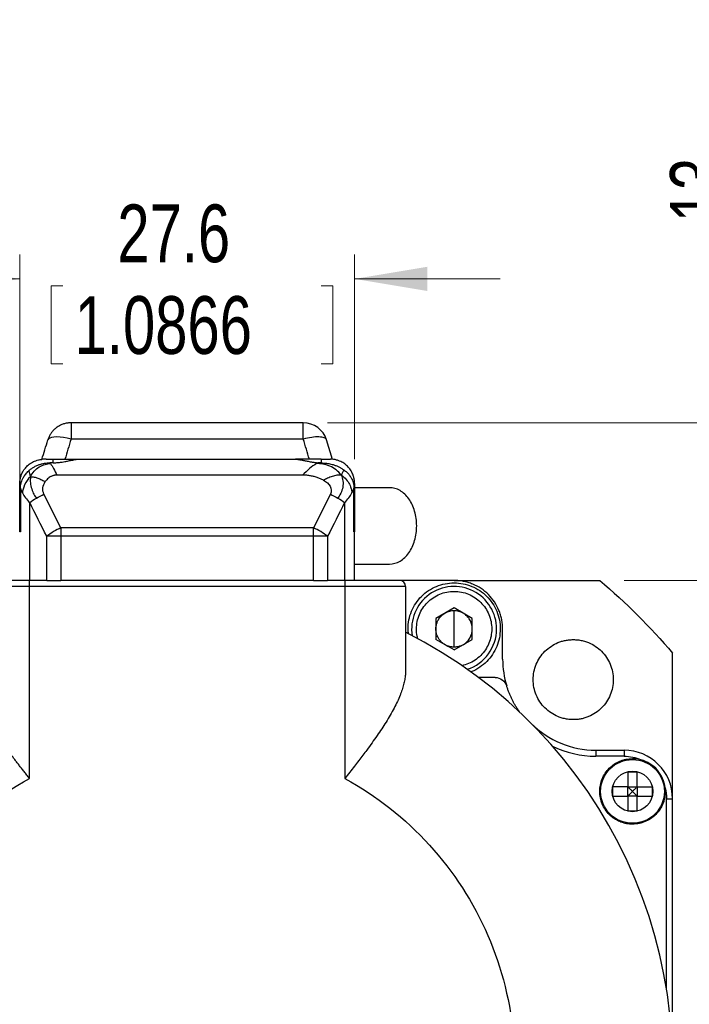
# Model space of a CAD drawing. Header units: millimetres. Extents: x 11 to 421, y 5 to 275.
# Tile 15 of 26: x 73 to 101, y 155 to 196. Entities that reach past the tile are written whole.
import ezdxf

# ---------------------------------------------------------------- set-up
doc = ezdxf.new("R2010")
doc.units = ezdxf.units.MM
doc.styles.add('SLDTEXTSTYLE0', font='TXT', dxfattribs={"width": 0.75})
doc.dimstyles.new('SLDDIMSTYLE0', dxfattribs={"dimtxt": 2.38125, "dimasz": 3, "dimexe": 0, "dimexo": 0.0625, "dimgap": 0.595313, "dimtad": 0, "dimdec": 1, "dimlfac": 2, "dimrnd": 1e-09, "dimzin": 12, "dimdsep": 46, "dimtxsty": 'SLDTEXTSTYLE0', "dimsah": 1, "dimcen": 0.09, "dimadec": 0, "dimazin": 0, "dimtfac": 1, "dimtdec": 1, "dimtofl": 0, "dimtmove": 0, "dimatfit": 3, "dimfxl": 1, "dimtolj": 1, "dimtzin": 12, "dimarcsym": 0})
doc.dimstyles.new('SLDDIMSTYLE1', dxfattribs={"dimtxt": 2.38125, "dimasz": 3, "dimexe": 0, "dimexo": 0.0625, "dimgap": 0.595313, "dimtad": 0, "dimlfac": 2, "dimrnd": 1e-09, "dimzin": 12, "dimdsep": 46, "dimtxsty": 'SLDTEXTSTYLE0', "dimsah": 1, "dimcen": 0.09, "dimadec": 0, "dimazin": 0, "dimtfac": 1, "dimtofl": 0, "dimtmove": 0, "dimatfit": 3, "dimfxl": 1, "dimtolj": 1, "dimtzin": 12, "dimarcsym": 0})

# ---------------------------------------------------------------- blocks, each defined once
blk = doc.blocks.new('*D13')
at = {"color": 7, "linetype": 'Continuous', "lineweight": 0}
for p, q in [((73.412, 175.601), (73.412, 186.035)), ((87.212, 177.601), (87.212, 186.035)), ((73.412, 185.035), (67.412, 185.035)), ((74.71, 184.751), (74.71, 181.537)), ((74.71, 184.751), (75.193, 184.751)), ((86.313, 184.751), (85.83, 184.751)), ((86.313, 184.751), (86.313, 181.537)), ((87.212, 185.035), (93.212, 185.035)), ((74.71, 181.537), (75.193, 181.537)), ((86.313, 181.537), (85.83, 181.537))]:
    blk.add_line(p, q, dxfattribs=at)
for points in [[(73.412, 185.035), (70.412, 185.535), (70.412, 184.535)], [(87.212, 185.035), (90.212, 184.535), (90.212, 185.535)]]:
    blk.add_solid(points, dxfattribs=at)
at = {"color": 7, "linetype": 'Continuous', "lineweight": 0, "char_height": 2.3813, "attachment_point": 1, "style": 'SLDTEXTSTYLE0'}
for s, insert in [('27.6', (77.434, 188.104)), ('1.0866', (75.675, 184.323))]:
    blk.add_mtext(s, dxfattribs=dict(at, insert=insert))
blk = doc.blocks.new('*D14')
at = {"color": 7, "linetype": 'Continuous', "lineweight": 0}
for p, q in [((103.56, 194.932), (106.774, 194.932)), ((103.56, 194.932), (103.56, 194.45)), ((106.774, 194.932), (106.774, 194.45)), ((103.56, 183.329), (103.56, 183.812)), ((106.774, 183.329), (106.774, 183.812)), ((103.56, 183.329), (106.774, 183.329)), ((103.276, 179.101), (103.276, 180.294)), ((86.097, 179.101), (104.276, 179.101)), ((98.314, 172.601), (104.276, 172.601)), ((103.276, 172.601), (103.276, 166.601))]:
    blk.add_line(p, q, dxfattribs=at)
for points in [[(103.276, 179.101), (103.776, 182.101), (102.776, 182.101)], [(103.276, 172.601), (102.776, 169.601), (103.776, 169.601)]]:
    blk.add_solid(points, dxfattribs=at)
at = {"color": 7, "linetype": 'Continuous', "lineweight": 0, "char_height": 2.3813, "attachment_point": 1, "rotation": 90, "style": 'SLDTEXTSTYLE0'}
for s, insert in [('0.5118', (103.988, 184.295)), ('13', (100.207, 187.372))]:
    blk.add_mtext(s, dxfattribs=dict(at, insert=insert))

msp = doc.modelspace()

# ---------------------------------------------------------------- linework, layer by layer
at = {"color": 7, "linetype": 'Continuous', "lineweight": 30}
for p, q in [((75.5268, 179.1013), (75.5268, 178.4269)), ((85.0966, 179.1013), (75.5268, 179.1013)), ((85.0966, 178.4269), (85.0966, 179.1013)), ((85.0966, 178.4269), (75.5268, 178.4269)), ((86.2976, 177.5928), (86.053, 178.3935)), ((74.5009, 177.6013), (74.7867, 177.6013)), ((74.7867, 177.4533), (74.652, 177.4533)), ((74.7867, 177.4533), (74.7867, 177.6013)), ((75.8663, 177.6013), (84.7571, 177.6013)), ((85.8367, 177.6013), (86.2117, 177.6013)), ((85.8367, 177.6013), (85.8367, 177.4505)), ((85.0665, 176.9455), (74.9435, 176.9455)), ((73.4157, 174.6013), (73.4157, 176.6013)), ((73.4395, 176.4033), (73.4395, 174.6013)), ((87.1839, 174.6013), (87.1839, 176.4033)), ((87.2117, 176.6013), (87.2117, 174.6013)), ((73.8235, 172.6013), (73.8235, 175.8125)), ((75.1119, 174.768), (74.4117, 176.1568)), ((86.2117, 176.1568), (85.5115, 174.768)), ((86.7999, 175.8125), (86.7999, 172.6013)), ((75.1119, 174.768), (75.1119, 174.4237)), ((85.5115, 174.768), (75.1119, 174.768)), ((87.2117, 172.6013), (87.2117, 174.6013)), ((74.5237, 172.6013), (74.5237, 174.4237)), ((75.1119, 174.4237), (75.1119, 172.6013)), ((85.5115, 174.4237), (75.1119, 174.4237)), ((85.5115, 172.6013), (85.5115, 174.4237)), ((86.0997, 174.4237), (85.5115, 174.4237)), ((86.0997, 174.4237), (86.0997, 172.6013)), ((73.8117, 172.3513), (73.8117, 172.6013)), ((74.5117, 172.6013), (73.8117, 172.6013)), ((85.5115, 172.6013), (75.1119, 172.6013)), ((86.8117, 172.6013), (86.1117, 172.6013)), ((86.8117, 172.6013), (86.8117, 172.3513)), ((91.3117, 172.6013), (89.0745, 172.6013)), ((91.3117, 172.6013), (97.3136, 172.6013)), ((73.8117, 172.3513), (71.3117, 172.3513)), ((73.8117, 164.4334), (73.8117, 172.3513)), ((86.8117, 172.3513), (73.8117, 172.3513)), ((86.8117, 172.3513), (86.8117, 164.4334)), ((89.3117, 172.3513), (86.8117, 172.3513)), ((89.3117, 172.3513), (89.3117, 168.9057)), ((91.3117, 171.4673), (90.5617, 171.0343)), ((92.0617, 171.0343), (91.3117, 171.4673)), ((91.3117, 170.6013), (91.3117, 171.3513)), ((90.5617, 171.0343), (90.5617, 170.1682)), ((92.0617, 170.1682), (92.0617, 171.0343)), ((91.3117, 169.8513), (91.3117, 170.6013)), ((93.3117, 169.3513), (93.3117, 170.6013)), ((91.3117, 169.7352), (92.0617, 170.1682)), ((100.3117, 163.6013), (100.3117, 169.6031)), ((92.9997, 168.6013), (92.3117, 168.6013)), ((97.1492, 165.6013), (97.1492, 165.3513)), ((97.1492, 165.6013), (98.3117, 165.6013)), ((98.3117, 165.3513), (97.1492, 165.3513)), ((98.3117, 165.6013), (98.3117, 165.3513)), ((98.4667, 164.0963), (98.8567, 164.0963)), ((98.4667, 163.7063), (98.4667, 164.0963)), ((98.8567, 164.0963), (98.8567, 163.7063)), ((98.8567, 163.7063), (98.4667, 163.7063)), ((100.0617, 155.7536), (100.0617, 163.6013)), ((100.0617, 163.6013), (100.3117, 163.6013)), ((100.3117, 152.6013), (100.3117, 163.6013))]:
    msp.add_line(p, q, dxfattribs=at)
at = {"color": 7, "linetype": 'Continuous', "lineweight": 30, "flags": 128}
msp.add_lwpolyline([(75.5268, 178.4269), (75.37, 178.4654), (75.2174, 178.4941), (75.0731, 178.5122), (74.941, 178.5194), (74.8246, 178.5153), (74.727, 178.5001), (74.6508, 178.4743), (74.5982, 178.4384), (74.5704, 178.3935)], dxfattribs=at)
at = {"color": 7, "linetype": 'Continuous', "lineweight": 30}
for radius in [1.315, 0.8368]:
    msp.add_circle((98.6617, 163.9013), radius, dxfattribs=at)
for centre, radius, start, end in [((85.0966, 178.1013), 1, 16.99082, 90), ((76.2951, 172.0719), 2.9443, 113.69426, 126.98629), ((84.3284, 172.0719), 2.9443, 53.01371, 66.30574), ((89.0617, 172.3513), 0.25, 0, 90), ((91.3117, 170.6013), 1.75, 0, 189.18491), ((91.3117, 170.6013), 1.75, 287.95596, 0), ((80.3117, 152.6013), 20, 116.74368, 63.25632), ((97.1492, 169.3513), 3.75, 224.85081, 270), ((98.3117, 163.6013), 2, 0, 90)]:
    msp.add_arc(centre, radius, start, end, dxfattribs=at)
for points, knots in [([(75.5268, 179.1013), (75.5039, 179.1008), (75.458, 179.0999), (75.3893, 179.0925), (75.3208, 179.0807), (75.2528, 179.0638), (75.1856, 179.0421), (75.1195, 179.0155), (75.0548, 178.9839), (74.9919, 178.9472), (74.921, 178.8987), (74.8428, 178.8338), (74.7602, 178.7474), (74.6843, 178.6449), (74.6172, 178.5266), (74.5863, 178.4387), (74.5704, 178.3935)], [0, 0, 0, 0, 0.0538965, 0.108075, 0.1625965, 0.2175207, 0.2729058, 0.3288074, 0.3852783, 0.4423677, 0.5001208, 0.5875548, 0.6811393, 0.7810233, 0.8873012, 1, 1, 1, 1]), ([(86.053, 178.3935), (86.0417, 178.4303), (86.0086, 178.4603), (85.9028, 178.5031), (85.8302, 178.5157), (85.6554, 178.5218), (85.5532, 178.5153), (85.3328, 178.484), (85.2148, 178.4592), (85.0966, 178.4269)], [0, 0, 0, 0, 0.25, 0.25, 0.5, 0.5, 0.75, 0.75, 1, 1, 1, 1]), ([(73.4157, 176.6013), (73.4162, 176.6247), (73.4171, 176.6715), (73.4248, 176.7414), (73.4372, 176.811), (73.4548, 176.8806), (73.4891, 176.9841), (73.5552, 177.1216), (73.6672, 177.2719), (73.8107, 177.4032), (73.9479, 177.4872), (74.077, 177.5413), (74.1908, 177.5761), (74.2763, 177.5872), (74.3225, 177.5933)], [0, 0, 0, 0, 0.0477353, 0.0952012, 0.1429513, 0.1915018, 0.2413181, 0.36482, 0.5000492, 0.6203311, 0.7587777, 0.8248718, 0.9052284, 1, 1, 1, 1]), ([(73.7823, 177.1215), (73.7975, 177.1357), (73.828, 177.1645), (73.8783, 177.2039), (73.9322, 177.2411), (73.9902, 177.2759), (74.052, 177.3083), (74.1179, 177.3383), (74.2038, 177.3723), (74.3095, 177.4065), (74.4297, 177.4336), (74.5439, 177.4501), (74.6165, 177.4523), (74.652, 177.4533)], [0, 0, 0, 0, 0.0653808, 0.132307, 0.2010864, 0.2720029, 0.3453152, 0.4212579, 0.5000417, 0.6367544, 0.7710622, 0.888113, 1, 1, 1, 1]), ([(74.5009, 177.6013), (74.4711, 177.6009), (74.4116, 177.6002), (74.3522, 177.5956), (74.3225, 177.5933)], [0, 0, 0, 0, 0.5005121, 1, 1, 1, 1]), ([(74.7867, 177.4533), (74.8114, 177.4536), (74.8616, 177.4541), (74.9376, 177.4581), (75.0153, 177.4644), (75.1114, 177.4753), (75.2376, 177.4949), (75.3914, 177.5244), (75.5321, 177.5537), (75.6453, 177.5769), (75.7305, 177.5906), (75.8036, 177.5995), (75.846, 177.6007), (75.8663, 177.6013)], [0, 0, 0, 0, 0.0592575, 0.120229, 0.1829761, 0.2475553, 0.3564763, 0.5000711, 0.6508936, 0.7500552, 0.8402276, 0.9234829, 1, 1, 1, 1]), ([(74.7867, 177.6013), (74.8508, 177.6013), (74.9791, 177.6013), (75.1677, 177.6013), (75.3488, 177.6013), (75.5193, 177.6013), (75.6741, 177.6013), (75.7866, 177.6013), (75.8394, 177.6013), (75.8535, 177.6013)], [0, 0, 0, 0, 0.1570503, 0.3141006, 0.4711509, 0.6282012, 0.7852515, 0.9423018, 1, 1, 1, 1]), ([(84.7571, 177.6013), (84.7706, 177.601), (84.7984, 177.6005), (84.8443, 177.5965), (84.8949, 177.5902), (84.9612, 177.5797), (85.0538, 177.5617), (85.1805, 177.5353), (85.3121, 177.5088), (85.4449, 177.485), (85.5681, 177.4677), (85.6586, 177.4607), (85.7016, 177.4574)], [0, 0, 0, 0, 0.05758667, 0.1184134, 0.18255096, 0.25005972, 0.35843602, 0.49999058, 0.65633633, 0.75440393, 0.88308622, 1, 1, 1, 1]), ([(85.8367, 177.6013), (85.7726, 177.6013), (85.6443, 177.6013), (85.4557, 177.6013), (85.2746, 177.6013), (85.1041, 177.6013), (84.9493, 177.6013), (84.8368, 177.6013), (84.7841, 177.6013), (84.7699, 177.6013)], [0, 0, 0, 0, 0.1570503, 0.3141006, 0.4711509, 0.6282012, 0.7852515, 0.9423018, 1, 1, 1, 1]), ([(85.8367, 177.4505), (85.8136, 177.4516), (85.7685, 177.4536), (85.7235, 177.4561), (85.7016, 177.4574)], [0, 0, 0, 0, 0.5126608, 1, 1, 1, 1]), ([(85.8367, 177.4505), (85.8727, 177.4486), (85.9431, 177.4448), (86.0461, 177.434), (86.1441, 177.4194), (86.2372, 177.4006), (86.3375, 177.3747), (86.4446, 177.3386), (86.5566, 177.289), (86.6651, 177.2291), (86.7335, 177.1827), (86.769, 177.1585)], [0, 0, 0, 0, 0.1089441, 0.2132065, 0.3129873, 0.4085146, 0.5000482, 0.6260626, 0.7500223, 0.8699353, 1, 1, 1, 1]), ([(87.2117, 176.6013), (87.2113, 176.6232), (87.2105, 176.667), (87.2039, 176.7322), (87.1933, 176.7966), (87.1785, 176.8601), (87.1594, 176.9227), (87.121, 177.0248), (87.0489, 177.1606), (86.9233, 177.3127), (86.7711, 177.4383), (86.616, 177.5208), (86.4715, 177.5699), (86.3428, 177.5964), (86.2555, 177.5996), (86.2117, 177.6013)], [0, 0, 0, 0, 0.0420258, 0.0836826, 0.1251485, 0.1666045, 0.2082315, 0.2502083, 0.3750476, 0.5000648, 0.6249041, 0.7499212, 0.8334042, 0.9162808, 1, 1, 1, 1]), ([(73.4395, 176.4033), (73.44, 176.4243), (73.441, 176.4659), (73.448, 176.5277), (73.4592, 176.5883), (73.4791, 176.663), (73.5127, 176.752), (73.5729, 176.8673), (73.6606, 176.9945), (73.7407, 177.0781), (73.7823, 177.1215)], [0, 0, 0, 0, 0.0769016, 0.1527462, 0.2279398, 0.3028989, 0.4359867, 0.575746, 0.7794191, 1, 1, 1, 1]), ([(86.769, 177.1585), (86.7902, 177.143), (86.8319, 177.1123), (86.8898, 177.0619), (86.9431, 177.0089), (86.9915, 176.9531), (87.035, 176.8945), (87.0811, 176.8216), (87.1252, 176.7327), (87.1602, 176.6274), (87.1804, 176.5171), (87.1827, 176.4423), (87.1839, 176.4033)], [0, 0, 0, 0, 0.08755721, 0.17288174, 0.25637298, 0.33845708, 0.41958236, 0.50021316, 0.62644942, 0.75013897, 0.86985062, 1, 1, 1, 1]), ([(74.9435, 176.9455), (74.9277, 176.9451), (74.8961, 176.9443), (74.8492, 176.9376), (74.803, 176.927), (74.7576, 176.9121), (74.7131, 176.893), (74.6566, 176.8629), (74.5915, 176.8177), (74.5222, 176.7531), (74.4851, 176.7025), (74.4662, 176.6768)], [0, 0, 0, 0, 0.0818929, 0.1632222, 0.2447419, 0.3272008, 0.4113225, 0.4977888, 0.6622944, 0.828428, 1, 1, 1, 1]), ([(85.9278, 176.7332), (85.9076, 176.7441), (85.8666, 176.7663), (85.8019, 176.7958), (85.7341, 176.8233), (85.6628, 176.8483), (85.5881, 176.871), (85.4873, 176.8972), (85.3618, 176.9225), (85.2133, 176.9418), (85.115, 176.9443), (85.0665, 176.9455)], [0, 0, 0, 0, 0.0777523, 0.157529, 0.2395481, 0.3240104, 0.4110997, 0.5009837, 0.6725352, 0.8384874, 1, 1, 1, 1]), ([(89.7693, 174.8513), (89.7693, 175.0574), (89.7403, 175.2635), (89.6287, 175.6445), (89.5462, 175.8192), (89.34, 176.1107), (89.2165, 176.2275), (88.9471, 176.3853), (88.8014, 176.4263), (88.6556, 176.4263)], [0, 0, 0, 0, 0.25, 0.25, 0.5, 0.5, 0.75, 0.75, 1, 1, 1, 1]), ([(87.1839, 174.6013), (87.1882, 174.6013), (87.1967, 174.6013), (87.2052, 174.6013), (87.2107, 174.6013), (87.2114, 174.6013), (87.2117, 174.6013)], [0, 0, 0, 0, 0.25054827, 0.50015936, 0.74969056, 1, 1, 1, 1]), ([(88.6556, 173.2763), (88.8014, 173.2763), (88.9471, 173.3173), (89.2165, 173.475), (89.34, 173.5918), (89.5462, 173.8833), (89.6287, 174.0581), (89.7403, 174.439), (89.7693, 174.6451), (89.7693, 174.8513)], [0, 0, 0, 0, 0.25, 0.25, 0.5, 0.5, 0.75, 0.75, 1, 1, 1, 1]), ([(73.8117, 172.6013), (73.5172, 172.6013), (73.2228, 172.6013), (72.6786, 172.6013), (72.429, 172.6013), (72.0125, 172.6013), (71.8457, 172.6013), (71.6203, 172.6013), (71.5617, 172.6013), (71.5617, 172.6013)], [0, 0, 0, 0, 0.25, 0.25, 0.5, 0.5, 0.75, 0.75, 1, 1, 1, 1]), ([(89.0617, 172.6013), (89.0617, 172.6013), (89.0032, 172.6013), (88.7777, 172.6013), (88.611, 172.6013), (88.1944, 172.6013), (87.9449, 172.6013), (87.4006, 172.6013), (87.1062, 172.6013), (86.8117, 172.6013)], [0, 0, 0, 0, 0.25, 0.25, 0.5, 0.5, 0.75, 0.75, 1, 1, 1, 1]), ([(93.3117, 170.6013), (93.3113, 170.6343), (93.3103, 170.7001), (93.3029, 170.7982), (93.2911, 170.8955), (93.2744, 170.9917), (93.253, 171.087), (93.2268, 171.1814), (93.1958, 171.2748), (93.125, 171.458), (92.986, 171.72), (92.7348, 172.0242), (92.4305, 172.2755), (92.1395, 172.4299), (91.8931, 172.5186), (91.7028, 172.5661), (91.5085, 172.5958), (91.3775, 172.5994), (91.3117, 172.6013)], [0, 0, 0, 0, 0.0315514, 0.0628726, 0.0940384, 0.125125, 0.1562087, 0.1873662, 0.2186735, 0.2502056, 0.3750766, 0.5000366, 0.6249076, 0.7498675, 0.8126562, 0.8748673, 0.9371119, 1, 1, 1, 1]), ([(89.4117, 170.6013), (89.4117, 170.85), (89.4612, 171.0986), (89.6515, 171.5581), (89.7923, 171.7689), (90.1441, 172.1206), (90.3548, 172.2615), (90.8144, 172.4518), (91.063, 172.5013), (91.5604, 172.5013), (91.809, 172.4518), (92.2686, 172.2615), (92.4794, 172.1206), (92.8311, 171.7689), (92.9719, 171.5581), (93.1623, 171.0986), (93.2117, 170.85), (93.2117, 170.6013)], [0, 0, 0, 0, 0.125, 0.125, 0.25, 0.25, 0.375, 0.375, 0.5, 0.5, 0.625, 0.625, 0.75, 0.75, 0.875, 0.875, 1, 1, 1, 1]), ([(89.8282, 170.178), (89.8149, 170.2181), (89.7698, 170.3544), (89.7539, 170.6019), (89.7811, 170.9054), (89.8706, 171.1983), (90.0146, 171.4679), (90.2086, 171.7043), (90.445, 171.8985), (90.7147, 172.0418), (91.0074, 172.134), (91.2103, 172.1455), (91.3117, 172.1513)], [0, 0, 0, 0, 0.0441372, 0.1503442, 0.2565512, 0.3627582, 0.4689651, 0.5751721, 0.6813791, 0.7875861, 0.893793, 1, 1, 1, 1]), ([(91.3117, 172.1513), (91.4132, 172.1455), (91.6161, 172.134), (91.9087, 172.0418), (92.1784, 171.8985), (92.4148, 171.7043), (92.6088, 171.468), (92.753, 171.1982), (92.8417, 170.9056), (92.8717, 170.6013), (92.8417, 170.2969), (92.753, 170.0043), (92.6088, 169.7346), (92.4148, 169.498), (92.1782, 169.305), (91.9138, 169.1595), (91.722, 169.1097), (91.6285, 169.0854)], [0, 0, 0, 0, 0.0668874, 0.1337749, 0.2006623, 0.2675497, 0.3344372, 0.4013246, 0.468212, 0.5350995, 0.6019869, 0.6688744, 0.7357618, 0.8026492, 0.8695367, 0.9364241, 1, 1, 1, 1]), ([(90.5617, 170.6013), (90.5623, 170.6234), (90.5633, 170.6673), (90.572, 170.7323), (90.586, 170.7958), (90.6056, 170.8578), (90.6308, 170.9182), (90.6654, 170.9845), (90.7118, 171.0547), (90.7748, 171.1277), (90.849, 171.1954), (90.9074, 171.2323), (90.9367, 171.2508)], [0, 0, 0, 0, 0.0844882, 0.1676684, 0.2501763, 0.3326631, 0.4157803, 0.5001651, 0.6181164, 0.7363952, 0.8679407, 1, 1, 1, 1]), ([(92.0617, 170.6013), (92.0617, 170.6734), (92.0512, 170.7426), (92.0154, 170.8689), (91.9902, 170.926), (91.9322, 171.0265), (91.8953, 171.0769), (91.8039, 171.171), (91.7492, 171.2147), (91.6867, 171.2508)], [0, 0, 0, 0, 0.25, 0.25, 0.5, 0.5, 0.75, 0.75, 1, 1, 1, 1]), ([(90.9367, 169.9517), (90.9178, 169.9633), (90.8804, 169.9861), (90.8284, 170.0262), (90.7804, 170.07), (90.7365, 170.118), (90.6968, 170.1701), (90.6554, 170.2352), (90.616, 170.3149), (90.5848, 170.4087), (90.5653, 170.5047), (90.5629, 170.569), (90.5617, 170.6013)], [0, 0, 0, 0, 0.084479, 0.1676535, 0.2501593, 0.3326476, 0.4157701, 0.5001638, 0.6271238, 0.7544333, 0.8769653, 1, 1, 1, 1]), ([(91.6867, 169.9517), (91.795, 170.0142), (91.8942, 170.1102), (92.0282, 170.3423), (92.0617, 170.4763), (92.0617, 170.6013)], [0, 0, 0, 0, 0.5, 0.5, 1, 1, 1, 1]), ([(93.2117, 170.6013), (93.2046, 170.4769), (93.1905, 170.2282), (93.0775, 169.8694), (92.9018, 169.5392), (92.6642, 169.248), (92.3727, 169.0154), (92.1409, 168.875), (92.0041, 168.8351), (91.9867, 168.8301)], [0, 0, 0, 0, 0.1626988, 0.3253977, 0.4880965, 0.6507954, 0.8134942, 0.976193, 1, 1, 1, 1]), ([(96.2216, 166.8612), (96.1905, 166.8617), (96.1285, 166.8627), (96.0361, 166.8706), (95.9447, 166.8834), (95.8544, 166.9014), (95.7651, 166.9245), (95.6768, 166.9527), (95.5182, 167.0134), (95.2987, 167.1299), (95.0477, 167.3371), (94.8404, 167.5882), (94.6877, 167.8757), (94.5923, 168.187), (94.5613, 168.5111), (94.5923, 168.8352), (94.6876, 169.1465), (94.8403, 169.4341), (95.0475, 169.6851), (95.2986, 169.8924), (95.5387, 170.0198), (95.7419, 170.0929), (95.899, 170.1322), (96.0592, 170.1567), (96.1673, 170.1597), (96.2216, 170.1612)], [0, 0, 0, 0, 0.0180258, 0.0359078, 0.0537021, 0.0714657, 0.0892556, 0.1071288, 0.1251415, 0.1875937, 0.2500997, 0.3125519, 0.375058, 0.4375102, 0.5000162, 0.5624684, 0.6249745, 0.6874267, 0.7499327, 0.8123849, 0.874891, 0.9062908, 0.9374052, 0.9685399, 1, 1, 1, 1]), ([(96.2216, 170.1612), (96.2527, 170.1607), (96.3147, 170.1597), (96.4071, 170.1517), (96.4985, 170.1389), (96.5888, 170.1209), (96.6782, 170.0978), (96.7664, 170.0696), (96.925, 170.009), (97.1446, 169.8924), (97.3956, 169.6853), (97.6029, 169.4341), (97.7555, 169.1466), (97.8509, 168.8353), (97.882, 168.5113), (97.851, 168.1871), (97.7556, 167.8759), (97.6029, 167.5883), (97.3957, 167.3372), (97.1446, 167.1299), (96.9046, 167.0026), (96.7013, 166.9294), (96.5443, 166.8902), (96.384, 166.8657), (96.2759, 166.8627), (96.2216, 166.8612)], [0, 0, 0, 0, 0.0180258, 0.0359078, 0.0537021, 0.0714657, 0.0892556, 0.1071288, 0.1251415, 0.1875937, 0.2500997, 0.3125519, 0.375058, 0.4375102, 0.5000162, 0.5624684, 0.6249745, 0.6874267, 0.7499327, 0.8123849, 0.874891, 0.9062908, 0.9374052, 0.9685399, 1, 1, 1, 1]), ([(91.3117, 169.8513), (91.2896, 169.8518), (91.2458, 169.853), (91.1809, 169.8618), (91.1174, 169.8757), (91.0554, 169.8954), (90.9948, 169.9203), (90.9562, 169.9412), (90.9367, 169.9517)], [0, 0, 0, 0, 0.1686026, 0.3347471, 0.4996844, 0.6646929, 0.8310494, 1, 1, 1, 1]), ([(91.6867, 169.9517), (91.6673, 169.9412), (91.6287, 169.9203), (91.568, 169.8954), (91.506, 169.8757), (91.4425, 169.8618), (91.3776, 169.853), (91.3338, 169.8518), (91.3117, 169.8513)], [0, 0, 0, 0, 0.1689506, 0.3353071, 0.5003156, 0.6652529, 0.8313974, 1, 1, 1, 1]), ([(73.8117, 164.4334), (73.7746, 164.4813), (73.7012, 164.5761), (73.5925, 164.7166), (73.4866, 164.8537), (73.3836, 164.9874), (73.2837, 165.1177), (73.1869, 165.2445), (73.0933, 165.3679), (73.003, 165.4878), (72.795, 165.7667), (72.4872, 166.1922), (72.1026, 166.7692), (71.778, 167.3257), (71.5709, 167.7678), (71.4539, 168.0891), (71.3903, 168.3046), (71.3453, 168.5121), (71.317, 168.7124), (71.3135, 168.8416), (71.3117, 168.9057)], [0, 0, 0, 0, 0.0305248, 0.0603568, 0.089495, 0.1179387, 0.1456871, 0.1727398, 0.1990964, 0.2247567, 0.2497207, 0.378325, 0.4994152, 0.6277052, 0.7496791, 0.801854, 0.8528787, 0.9028436, 0.9518482, 1, 1, 1, 1]), ([(89.3117, 168.9057), (89.3113, 168.8739), (89.3104, 168.8101), (89.3034, 168.7128), (89.2922, 168.6138), (89.2764, 168.5129), (89.2561, 168.4102), (89.2313, 168.3056), (89.2019, 168.199), (89.1681, 168.0904), (89.1298, 167.9798), (89.0351, 167.7306), (88.8459, 167.3266), (88.5216, 166.7704), (88.1372, 166.1936), (87.8066, 165.7364), (87.5479, 165.3911), (87.378, 165.1674), (87.1978, 164.9326), (87.0079, 164.6867), (86.878, 164.519), (86.8117, 164.4334)], [0, 0, 0, 0, 0.0239658, 0.0481306, 0.0725087, 0.0971137, 0.1219589, 0.1470569, 0.1724198, 0.1980593, 0.2239863, 0.2502113, 0.3721128, 0.5003351, 0.6213946, 0.7499462, 0.7954497, 0.8432089, 0.8932227, 0.9454879, 1, 1, 1, 1]), ([(92.9997, 168.6013), (93.1057, 168.6013), (93.2115, 168.5664), (93.382, 168.4405), (93.4464, 168.3496), (93.4776, 168.2483)], [0, 0, 0, 0, 0.5, 0.5, 1, 1, 1, 1]), ([(94.0061, 167.1774), (93.9805, 167.2141), (93.9296, 167.2873), (93.8583, 167.4002), (93.7909, 167.515), (93.7279, 167.632), (93.6691, 167.751), (93.6146, 167.8722), (93.5645, 167.9955), (93.5183, 168.1208), (93.4912, 168.2057), (93.4776, 168.2483)], [0, 0, 0, 0, 0.1117691, 0.2230457, 0.3339691, 0.44468, 0.55532, 0.6660309, 0.7769543, 0.8882309, 1, 1, 1, 1]), ([(98.6617, 162.5513), (98.6363, 162.5517), (98.5855, 162.5525), (98.5099, 162.559), (98.4352, 162.5695), (98.3612, 162.5842), (98.2882, 162.6031), (98.2159, 162.6262), (98.0862, 162.6758), (97.9066, 162.7711), (97.7012, 162.9406), (97.5316, 163.1461), (97.4067, 163.3813), (97.3286, 163.636), (97.3033, 163.9012), (97.3286, 164.1664), (97.4066, 164.421), (97.5315, 164.6564), (97.7011, 164.8618), (97.9065, 165.0314), (98.1029, 165.1356), (98.2692, 165.1954), (98.3977, 165.2275), (98.5288, 165.2476), (98.6173, 165.25), (98.6617, 165.2513)], [0, 0, 0, 0, 0.0180271, 0.03591, 0.0537048, 0.0714684, 0.0892578, 0.10713, 0.1251411, 0.1875873, 0.2500994, 0.3125457, 0.3750578, 0.437504, 0.5000161, 0.5624623, 0.6249744, 0.6874206, 0.7499327, 0.812379, 0.8748911, 0.9062841, 0.9373963, 0.9685333, 1, 1, 1, 1]), ([(100.0037, 164.0481), (99.9744, 164.3163), (99.8623, 164.575), (99.5111, 164.9847), (99.2727, 165.135), (99.0121, 165.205)], [0, 0, 0, 0, 0.5, 0.5, 1, 1, 1, 1]), ([(98.4667, 164.7113), (98.4993, 164.7112), (98.5643, 164.7112), (98.6617, 164.7113), (98.7592, 164.7112), (98.8241, 164.7112), (98.8567, 164.7113)], [0, 0, 0, 0, 0.2506563, 0.4999964, 0.7493149, 1, 1, 1, 1]), ([(98.4667, 164.7113), (98.4667, 164.6706), (98.4667, 164.5893), (98.4667, 164.4667), (98.4667, 164.3436), (98.4667, 164.2201), (98.4667, 164.1376), (98.4667, 164.0963)], [0, 0, 0, 0, 0.2001812, 0.4000975, 0.599923, 0.7998324, 1, 1, 1, 1]), ([(98.8567, 164.0963), (98.8567, 164.1376), (98.8567, 164.2201), (98.8567, 164.3436), (98.8567, 164.4667), (98.8567, 164.5893), (98.8567, 164.6706), (98.8567, 164.7113)], [0, 0, 0, 0, 0.20017857, 0.40009348, 0.59991903, 0.79982977, 1, 1, 1, 1]), ([(86.8117, 164.4334), (88.1129, 163.7186), (89.2948, 162.7874), (91.2937, 160.5919), (92.1102, 159.328), (93.2901, 156.6033), (93.6531, 155.143), (93.8867, 152.1831), (93.7571, 150.684), (93.0191, 147.808), (92.4109, 146.4317), (90.7811, 143.9498), (89.7598, 142.8448), (87.4138, 141.0248), (86.0896, 140.3102), (83.2806, 139.3483), (81.7963, 139.1013), (78.8271, 139.1013), (77.3429, 139.3483), (74.5338, 140.3102), (73.2096, 141.0248), (70.8637, 142.8448), (69.8424, 143.9498), (68.2125, 146.4317), (67.6043, 147.808), (66.8663, 150.684), (66.7368, 152.1831), (66.9703, 155.143), (67.3334, 156.6033), (68.5132, 159.328), (69.3297, 160.5919), (71.3286, 162.7874), (72.5105, 163.7186), (73.8117, 164.4334)], [0, 0, 0, 0, 0.0625, 0.0625, 0.125, 0.125, 0.1875, 0.1875, 0.25, 0.25, 0.3125, 0.3125, 0.375, 0.375, 0.4375, 0.4375, 0.5, 0.5, 0.5625, 0.5625, 0.625, 0.625, 0.6875, 0.6875, 0.75, 0.75, 0.8125, 0.8125, 0.875, 0.875, 0.9375, 0.9375, 1, 1, 1, 1]), ([(98.4667, 164.0963), (98.4254, 164.0963), (98.3428, 164.0963), (98.2193, 164.0963), (98.0963, 164.0963), (97.9736, 164.0963), (97.8924, 164.0963), (97.8517, 164.0963)], [0, 0, 0, 0, 0.2001773, 0.4000915, 0.5999171, 0.7998285, 1, 1, 1, 1]), ([(97.8517, 163.9013), (97.8517, 163.9337), (97.8518, 163.9987), (97.8517, 164.0637), (97.8517, 164.0963)], [0, 0, 0, 0, 0.4987128, 1, 1, 1, 1]), ([(98.4667, 164.0963), (98.4836, 164.0795), (98.5222, 164.0414), (98.5872, 163.9763), (98.6353, 163.9278), (98.6617, 163.9013)], [0, 0, 0, 0, 0.261038, 0.5943664, 1, 1, 1, 1]), ([(98.8567, 164.0963), (98.84, 164.0793), (98.8019, 164.0408), (98.7367, 163.9758), (98.6883, 163.9277), (98.6617, 163.9013)], [0, 0, 0, 0, 0.261038, 0.5943664, 1, 1, 1, 1]), ([(100.0037, 164.0481), (100.0062, 164.021), (100.0112, 163.9669), (100.0126, 163.8857), (100.0094, 163.8051), (100.0013, 163.725), (99.9883, 163.6454), (99.9704, 163.5662), (99.9291, 163.4235), (99.8419, 163.2241), (99.6741, 162.9937), (99.4633, 162.8018), (99.2569, 162.6833), (99.0806, 162.615), (98.9439, 162.5783), (98.8039, 162.5555), (98.7093, 162.5527), (98.6617, 162.5513)], [0, 0, 0, 0, 0.0360866, 0.0718442, 0.1074009, 0.142887, 0.1784336, 0.2141711, 0.2502277, 0.3750706, 0.5000369, 0.6248798, 0.7498461, 0.8126654, 0.8748308, 0.9370428, 1, 1, 1, 1]), ([(98.8567, 164.0963), (98.8805, 164.0963), (98.9321, 164.0964), (99.0352, 164.0962), (99.1604, 164.0962), (99.314, 164.0964), (99.4156, 164.0963), (99.4717, 164.0963)], [0, 0, 0, 0, 0.1151123, 0.2501853, 0.5000149, 0.7238551, 1, 1, 1, 1]), ([(99.4717, 164.0963), (99.4717, 164.0637), (99.4717, 163.9987), (99.4717, 163.9337), (99.4717, 163.9013)], [0, 0, 0, 0, 0.5012876, 1, 1, 1, 1]), ([(97.8517, 163.7063), (97.8517, 163.7388), (97.8518, 163.8038), (97.8517, 163.8688), (97.8517, 163.9013)], [0, 0, 0, 0, 0.50128718, 1, 1, 1, 1]), ([(97.8517, 163.7063), (97.8924, 163.7063), (97.9736, 163.7063), (98.0963, 163.7063), (98.2193, 163.7063), (98.3428, 163.7063), (98.4254, 163.7063), (98.4667, 163.7063)], [0, 0, 0, 0, 0.2001715, 0.4000829, 0.5999085, 0.7998227, 1, 1, 1, 1]), ([(98.6617, 163.9013), (98.6415, 163.8809), (98.6037, 163.8427), (98.5509, 163.7899), (98.5061, 163.7452), (98.479, 163.7184), (98.4667, 163.7063)], [0, 0, 0, 0, 0.3110114, 0.5813437, 0.8110027, 1, 1, 1, 1]), ([(98.4667, 163.7063), (98.4667, 163.6649), (98.4667, 163.5824), (98.4667, 163.4589), (98.4667, 163.3359), (98.4667, 163.2132), (98.4667, 163.1319), (98.4667, 163.0913)], [0, 0, 0, 0, 0.2001676, 0.400077, 0.5999025, 0.7998188, 1, 1, 1, 1]), ([(98.6617, 163.9013), (98.6822, 163.8808), (98.7204, 163.8426), (98.7733, 163.7895), (98.8179, 163.745), (98.8447, 163.7183), (98.8567, 163.7063)], [0, 0, 0, 0, 0.3134665, 0.5846224, 0.8134667, 1, 1, 1, 1]), ([(98.8567, 163.0913), (98.8567, 163.1319), (98.8567, 163.2132), (98.8567, 163.3358), (98.8567, 163.4589), (98.8567, 163.5824), (98.8567, 163.6649), (98.8567, 163.7063)], [0, 0, 0, 0, 0.2001702, 0.400081, 0.5999065, 0.7998214, 1, 1, 1, 1]), ([(98.8567, 163.7063), (98.898, 163.7063), (98.9806, 163.7063), (99.1041, 163.7063), (99.2271, 163.7063), (99.3498, 163.7063), (99.4311, 163.7063), (99.4717, 163.7063)], [0, 0, 0, 0, 0.2001802, 0.4000959, 0.5999214, 0.7998314, 1, 1, 1, 1]), ([(99.4717, 163.9013), (99.4717, 163.8688), (99.4717, 163.8038), (99.4717, 163.7388), (99.4717, 163.7063)], [0, 0, 0, 0, 0.49868724, 1, 1, 1, 1]), ([(98.8567, 163.0913), (98.8241, 163.0913), (98.7592, 163.0913), (98.6617, 163.0912), (98.5643, 163.0913), (98.4993, 163.0913), (98.4667, 163.0913)], [0, 0, 0, 0, 0.2506599, 0.5000036, 0.7493186, 1, 1, 1, 1])]:
    msp.add_open_spline(points, degree=3, knots=knots, dxfattribs=at)
for points, degree in [([(74.326, 177.5934), (74.4075, 177.8601), (74.489, 178.1268), (74.5704, 178.3935)], 3), ([(75.5268, 178.4269), (75.4427, 178.1517), (75.3586, 177.8765), (75.2745, 177.6013)], 3), ([(85.3489, 177.6013), (85.2648, 177.8765), (85.1807, 178.1517), (85.0966, 178.4269)], 3), ([(74.6776, 177.4211), (74.6691, 177.4323), (74.6605, 177.4431), (74.652, 177.4533)], 3), ([(85.6391, 177.4211), (85.66, 177.4338), (85.6808, 177.4459), (85.7016, 177.4574)], 3), ([(73.7823, 177.1215), (73.7945, 177.0864), (73.8174, 177.0089), (73.8411, 176.9218), (73.8564, 176.8772)], 3), ([(73.8564, 176.8772), (73.8972, 176.9606), (73.9991, 177.1184), (74.2141, 177.2946), (74.4646, 177.3958), (74.6182, 177.4174), (74.6776, 177.4211)], 3), ([(74.6776, 177.4211), (74.7663, 177.3047), (74.8549, 177.1363), (74.9435, 176.9455)], 3), ([(85.6391, 177.4211), (85.4482, 177.3047), (85.2574, 177.1363), (85.0665, 176.9455)], 3), ([(86.6647, 176.9459), (86.6005, 177.0245), (86.4585, 177.1711), (86.1911, 177.3274), (85.8914, 177.4093), (85.7096, 177.4209), (85.6391, 177.4211)], 3), ([(86.769, 177.1585), (86.7274, 177.0973), (86.6916, 177.0249), (86.6647, 176.9459)], 3), ([(73.8564, 176.8772), (73.7487, 176.7828), (73.5854, 176.5478), (73.5278, 176.296), (73.5206, 176.2069)], 3), ([(73.8564, 176.8772), (73.846, 176.7933), (73.8435, 176.6217), (73.8975, 176.3693), (73.9951, 176.1451), (74.068, 176.035), (74.0982, 175.996)], 3), ([(73.8564, 176.8772), (73.9023, 176.8775), (74.002, 176.8699), (74.1644, 176.8232), (74.3262, 176.7481), (74.4234, 176.696), (74.4662, 176.6768)], 3), ([(74.4117, 176.1568), (74.3273, 176.3243), (74.3615, 176.5215), (74.4662, 176.6768)], 3), ([(86.6647, 176.9459), (86.6055, 176.9496), (86.4823, 176.945), (86.2873, 176.8965), (86.0936, 176.8159), (85.9779, 176.7572), (85.9278, 176.7332)], 3), ([(85.9278, 176.7332), (86.1707, 176.5967), (86.3174, 176.3995), (86.2117, 176.1568)], 3), ([(86.6647, 176.9459), (86.6898, 176.8697), (86.7394, 176.7117), (86.7368, 176.4493), (86.6448, 176.1845), (86.557, 176.0433), (86.5253, 175.996)], 3), ([(86.6647, 176.9459), (86.7414, 176.891), (86.8781, 176.7671), (87.0144, 176.5639), (87.0827, 176.3672), (87.0967, 176.2549), (87.1028, 176.2069)], 3), ([(73.4395, 176.4033), (73.4578, 176.3378), (73.4851, 176.2724), (73.5206, 176.2069)], 3), ([(87.1028, 176.2069), (87.1383, 176.2724), (87.1656, 176.3378), (87.1839, 176.4033)], 3), ([(88.6556, 176.4263), (87.2117, 176.4263)], 1), ([(73.5206, 176.2069), (73.5918, 176.0754), (73.6966, 175.944), (73.8235, 175.8125)], 3), ([(73.8235, 175.8125), (73.9046, 175.875), (73.998, 175.9374), (74.0982, 175.996)], 3), ([(74.5237, 174.4237), (74.2903, 174.8866), (74.0569, 175.3496), (73.8235, 175.8125)], 3), ([(74.0982, 175.996), (74.1983, 176.0546), (74.305, 176.1093), (74.4117, 176.1568)], 3), ([(86.7999, 175.8125), (86.5665, 175.3496), (86.3331, 174.8866), (86.0997, 174.4237)], 3), ([(86.2117, 176.1568), (86.3185, 176.1093), (86.4252, 176.0546), (86.5253, 175.996)], 3), ([(86.5253, 175.996), (86.6254, 175.9374), (86.7188, 175.875), (86.7999, 175.8125)], 3), ([(86.7999, 175.8125), (86.9269, 175.944), (87.0316, 176.0754), (87.1028, 176.2069)], 3), ([(73.4395, 174.6013), (73.4211, 174.6013), (73.4117, 174.6013), (73.4117, 174.6013)], 3), ([(73.4395, 174.6335), (73.4365, 174.5988)], 1), ([(85.5115, 174.4237), (85.5115, 174.5409), (85.5115, 174.658), (85.5115, 174.768)], 3), ([(87.1869, 174.5988), (87.1839, 174.6335)], 1), ([(75.1119, 174.4237), (74.9023, 174.4237), (74.6932, 174.4237), (74.5237, 174.4237)], 3), ([(87.2117, 173.2763), (88.6556, 173.2763)], 1), ([(74.5237, 172.6013), (74.6932, 172.6013), (74.9023, 172.6013), (75.1119, 172.6013)], 3), ([(85.5115, 172.6013), (85.7211, 172.6013), (85.9302, 172.6013), (86.0997, 172.6013)], 3), ([(97.3136, 172.6013), (98.3916, 171.6849), (99.3953, 170.6811), (100.3117, 169.6031)], 3), ([(91.3117, 171.3513), (91.1777, 171.3513), (91.045, 171.3133), (90.9367, 171.2508)], 3), ([(91.6867, 171.2508), (91.5785, 171.3133), (91.4457, 171.3513), (91.3117, 171.3513)], 3), ([(89.432, 170.3958), (89.4117, 170.6013)], 1), ([(91.3117, 169.7352), (91.0617, 169.8796), (90.8117, 170.0239), (90.5617, 170.1682)], 3), ([(93.3117, 169.3513), (93.3117, 168.9781), (93.3678, 168.605), (93.4776, 168.2483)], 3), ([(95.3621, 165.7727), (95.9146, 165.4968), (96.5316, 165.3513), (97.1492, 165.3513)], 3), ([(98.3117, 165.3513), (98.5519, 165.3513), (98.792, 165.3011), (99.0121, 165.205)], 3), ([(99.0121, 165.205), (98.898, 165.2357), (98.7799, 165.2513), (98.6617, 165.2513)], 3), ([(100.0037, 164.0481), (100.0422, 163.9025), (100.0617, 163.7519), (100.0617, 163.6013)], 3)]:
    msp.add_open_spline(points, degree=degree, dxfattribs=at)

# ---------------------------------------------------------------- dimensions: what is measured, and where the dimension line sits
at = {"color": 7, "linetype": 'Continuous', "lineweight": 0}
dim = msp.add_linear_dim(base=(103.2765, 172.6013), p1=(85.0966, 179.1013), p2=(97.3136, 172.6013), angle=90, dimstyle='SLDDIMSTYLE1', dxfattribs=at)
dim.commit()
dim.dimension.update_dxf_attribs({"geometry": '*D14', "text_midpoint": (103.2765, 189.1308), "dimtype": 160})
dim = msp.add_linear_dim(base=(73.4117, 185.0348), p1=(87.2117, 176.6013), p2=(73.4117, 174.6013), dimstyle='SLDDIMSTYLE0', dxfattribs=at)
dim.commit()
dim.dimension.update_dxf_attribs({"geometry": '*D13', "text_midpoint": (80.5114, 185.0348), "dimtype": 160})

doc.saveas('drawing.dxf')
